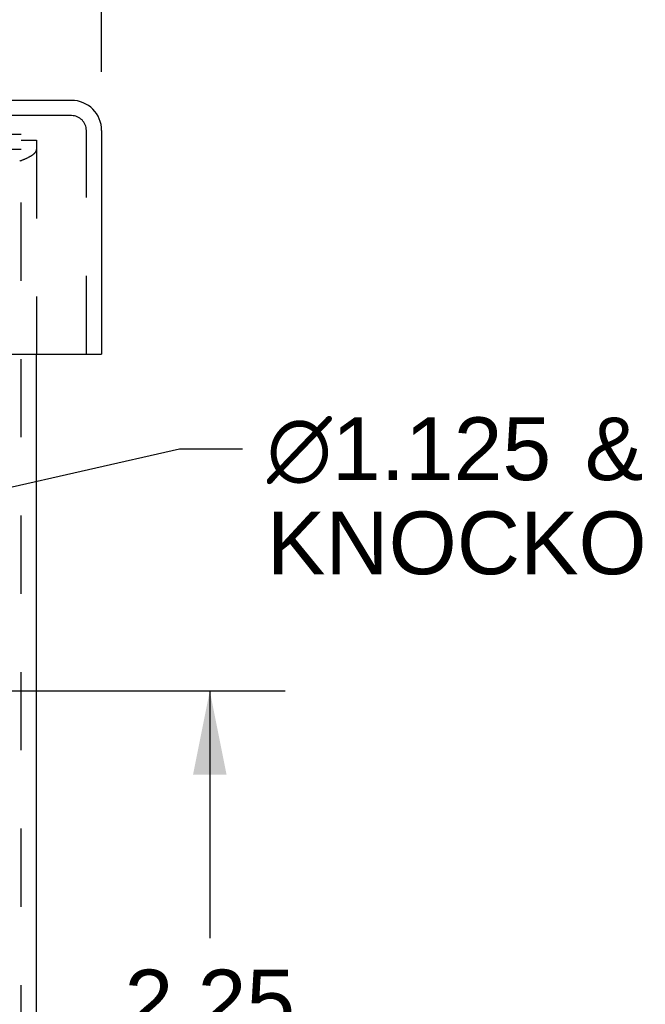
# Model space of a CAD drawing. Header units: inches. Extents: x 0 to 44.7, y 0 to 28.9.
# Tile 8 of 16: x 20.4 to 22.4, y 3.1 to 6.2. Entities that reach past the tile are written whole.
import ezdxf

# ---------------------------------------------------------------- set-up
doc = ezdxf.new("R2010")
doc.units = ezdxf.units.IN
doc.header["$LTSCALE"] = 2.460526
doc.header["$MEASUREMENT"] = 0
doc.linetypes.add('HIDDEN', pattern=[0.2, 0.1, -0.1])
doc.layers.get('0').update_dxf_attribs({"linetype": 'CONTINUOUS'})
for name, color, linetype in [('DEFAULT_2', 8, 'HIDDEN'), ('DIMENSIONS', 7, 'CONTINUOUS'), ('DOOR_ASSEMBLY', 7, 'CONTINUOUS')]:
    doc.layers.add(name, color=color, linetype=linetype)
doc.styles.get("Standard").update_dxf_attribs({"font": 'arial.ttf'})
doc.dimstyles.new('DIMSTYLE_1', dxfattribs={"dimtxt": 0.197368, "dimasz": 0.263158, "dimexe": 0.09, "dimexo": 0.07, "dimgap": 0.0375, "dimtad": 0, "dimtih": 1, "dimtoh": 1, "dimzin": 4, "dimdsep": 46, "dimtxsty": 'Standard', "dimblk": '_FILLED', "dimblk1": '_FILLED', "dimblk2": '_FILLED', "dimcen": 0.09, "dimadec": 3, "dimazin": 1, "dimtfac": 1, "dimtdec": 3, "dimtofl": 0, "dimtmove": 0, "dimatfit": 3, "dimldrblk": '_FILLED', "dimfxl": 0, "dimtolj": 1, "dimtzin": 4, "dimarcsym": 0})
doc.dimstyles.get("Standard").update_dxf_attribs({"dimtxt": 0.223684, "dimasz": 0.263158, "dimexe": 0.09, "dimexo": 0.07, "dimgap": 0.09, "dimtad": 0, "dimtih": 1, "dimtoh": 1, "dimdec": 3, "dimzin": 4, "dimdsep": 46, "dimtxsty": 'Standard', "dimblk": '_FILLED', "dimblk1": '_FILLED', "dimblk2": '_FILLED', "dimcen": 0.09, "dimadec": 3, "dimazin": 1, "dimtp": 0.001, "dimtm": 0.001, "dimtfac": 1, "dimtdec": 3, "dimtofl": 0, "dimtmove": 0, "dimatfit": 3, "dimldrblk": '_FILLED', "dimfxl": 0, "dimtolj": 1, "dimtzin": 4, "dimarcsym": 0})

# ---------------------------------------------------------------- blocks, each defined once
blk = doc.blocks.new('_FILLED')
at = {"color": 0, "linetype": 'ByBlock'}
blk.add_solid([(0, 0), (-1, 0.2), (-1, -0.2)], dxfattribs=at)
blk = doc.blocks.new('*D11')
at = {"layer": 'DIMENSIONS', "color": 2, "linetype": 'Continuous'}
for p, q in [((10.283, 6.0285), (10.283, 6.5492)), ((20.658, 6.0285), (20.658, 6.5492)), ((10.283, 6.3123), (14.5757, 6.3123)), ((20.658, 6.3123), (16.3653, 6.3123))]:
    blk.add_line(p, q, dxfattribs=at)
at = {"layer": 'DIMENSIONS', "color": 2, "linetype": 'Continuous', "xscale": 0.2631578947, "yscale": 0.2631578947, "zscale": 0.2631578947, "rotation": 180}
blk.add_blockref('_FILLED', (10.283, 6.3123), dxfattribs=at)
at = {"layer": 'DIMENSIONS', "color": 2, "linetype": 'Continuous', "xscale": 0.2631578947, "yscale": 0.2631578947, "zscale": 0.2631578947}
blk.add_blockref('_FILLED', (20.658, 6.3123), dxfattribs=at)
at = {"layer": 'DIMENSIONS', "color": 2, "linetype": 'Continuous', "insert": (15.4705, 6.411), "char_height": 0.19737, "width": 1.592154, "attachment_point": 2, "line_spacing_factor": 0.9}
blk.add_mtext('10.38 DOOR', dxfattribs=at)
blk = doc.blocks.new('*D18')
at = {"layer": 'DIMENSIONS', "color": 2, "linetype": 'Continuous'}
for p, q in [((18.6372, 4.082), (21.2351, 4.082)), ((20.9983, 4.082), (20.9983, 3.304)), ((20.9983, 1.832), (20.9983, 2.6132)), ((20.5424, 1.832), (21.2351, 1.832))]:
    blk.add_line(p, q, dxfattribs=at)
at = {"layer": 'DIMENSIONS', "color": 2, "linetype": 'Continuous', "xscale": 0.2631578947, "yscale": 0.2631578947, "zscale": 0.2631578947}
for p, rotation in [((20.9983, 4.082), 90), ((20.9983, 1.832), 270)]:
    blk.add_blockref('_FILLED', p, dxfattribs=dict(at, rotation=rotation))
at = {"layer": 'DIMENSIONS', "color": 2, "linetype": 'Continuous', "insert": (20.9983, 3.2053), "char_height": 0.19737, "width": 0.536343, "attachment_point": 2, "line_spacing_factor": 0.9}
blk.add_mtext('2.25\\PTYP', dxfattribs=at)
blk = doc.blocks.new('*D19')
at = {"layer": 'DIMENSIONS', "color": 2, "linetype": 'Continuous'}
for p, q in [((18.453, 3.8978), (18.453, 1.2285)), ((20.453, 1.7426), (20.453, 1.2285)), ((18.453, 1.4653), (19.0861, 1.4653)), ((20.453, 1.4653), (19.8199, 1.4653))]:
    blk.add_line(p, q, dxfattribs=at)
at = {"layer": 'DIMENSIONS', "color": 2, "linetype": 'Continuous', "xscale": 0.2631578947, "yscale": 0.2631578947, "zscale": 0.2631578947, "rotation": 180}
blk.add_blockref('_FILLED', (18.453, 1.4653), dxfattribs=at)
at = {"layer": 'DIMENSIONS', "color": 2, "linetype": 'Continuous', "xscale": 0.2631578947, "yscale": 0.2631578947, "zscale": 0.2631578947}
blk.add_blockref('_FILLED', (20.453, 1.4653), dxfattribs=at)
at = {"layer": 'DIMENSIONS', "color": 2, "linetype": 'Continuous', "insert": (19.453, 1.564), "char_height": 0.19737, "width": 0.536343, "attachment_point": 2, "line_spacing_factor": 0.9}
blk.add_mtext('2.00\\PTYP', dxfattribs=at)

msp = doc.modelspace()

# ---------------------------------------------------------------- linework, layer by layer
at = {"color": 3, "linetype": 'Continuous'}
msp.add_line((20.453, 1.9268), (20.453, 5.141), dxfattribs=at)
at = {"layer": 'DEFAULT_2', "color": 8, "linetype": 'HIDDEN'}
for p, q in [((20.405, 5.832), (10.501, 5.832)), ((20.405, 1.9268), (20.405, 5.832)), ((20.405, 5.814), (20.453, 5.814)), ((20.453, 5.814), (20.453, 5.141)), ((20.405, 5.784), (10.501, 5.784)), ((20.4001, 5.7483), (20.402, 5.749)), ((20.402, 5.749), (20.4038, 5.7497)), ((20.4038, 5.7497), (20.4056, 5.7504)), ((20.405, 5.7502), (20.4074, 5.7511))]:
    msp.add_line(p, q, dxfattribs=at)
msp.add_lwpolyline([(20.4074, 5.7511), (20.4091, 5.7518), (20.4109, 5.7525), (20.4126, 5.7532), (20.4143, 5.7539), (20.4159, 5.7546), (20.4175, 5.7553), (20.4191, 5.756), (20.4207, 5.7567), (20.4222, 5.7574), (20.4238, 5.7581), (20.4252, 5.7588), (20.4267, 5.7595), (20.4281, 5.7602), (20.4295, 5.7609), (20.4308, 5.7616), (20.4321, 5.7623), (20.4334, 5.763), (20.4347, 5.7637), (20.4359, 5.7644), (20.437, 5.7651), (20.4382, 5.7658), (20.4392, 5.7665), (20.4403, 5.7672), (20.4413, 5.7679), (20.4423, 5.7686), (20.4432, 5.7693), (20.4441, 5.77), (20.445, 5.7707), (20.4458, 5.7714), (20.4466, 5.7721), (20.4473, 5.7728), (20.448, 5.7735), (20.4486, 5.7742), (20.4492, 5.7749), (20.4498, 5.7756), (20.4503, 5.7763), (20.4508, 5.777), (20.4512, 5.7777), (20.4516, 5.7784), (20.4519, 5.7791), (20.4522, 5.7798), (20.4524, 5.7805), (20.4526, 5.7812), (20.4528, 5.7819), (20.4529, 5.7826), (20.453, 5.7833), (20.453, 5.784)], dxfattribs=at)
at = {"layer": 'DOOR_ASSEMBLY', "color": 3, "linetype": 'Continuous'}
for p, q in [((20.5632, 5.939), (10.3778, 5.939)), ((20.658, 5.8442), (20.658, 5.141)), ((10.298, 5.141), (20.643, 5.141))]:
    msp.add_line(p, q, dxfattribs=at)
at = {"layer": 'DOOR_ASSEMBLY', "color": 8, "linetype": 'HIDDEN'}
for p, q in [((20.5632, 5.891), (10.3778, 5.891)), ((20.61, 5.141), (20.61, 5.8442))]:
    msp.add_line(p, q, dxfattribs=at)
at = {"layer": 'DOOR_ASSEMBLY', "color": 7, "linetype": 'Continuous'}
msp.add_line((20.643, 5.141), (20.658, 5.141), dxfattribs=at)
at = {"layer": 'DOOR_ASSEMBLY', "color": 3, "linetype": 'Continuous'}
msp.add_arc((20.5632, 5.8442), 0.0948, 0, 90, dxfattribs=at)
at = {"layer": 'DOOR_ASSEMBLY', "color": 8, "linetype": 'HIDDEN'}
msp.add_arc((20.5632, 5.8442), 0.0468, 0, 90, dxfattribs=at)

# ---------------------------------------------------------------- texts
at = {"layer": 'DIMENSIONS', "color": 2, "linetype": 'Continuous', "insert": (21.1013, 4.9422), "char_height": 0.1973684, "width": 5.702407, "attachment_point": 1, "line_spacing_factor": 0.9}
msp.add_mtext(' \\fgdt;{\\fgdt;n}\\fArial;1.125 {\\ftxt.shx;\\W0.166667;\\H0.197368; }& \\fgdt;{\\fgdt;n}\\fArial;0.875 LASER CUT DOUBLE\\P KNOCKOUTS. (x2 TYP ON TOP & BOTTOM)', dxfattribs=at)

# ---------------------------------------------------------------- dimensions: what is measured, and where the dimension line sits
at = {"layer": 'DIMENSIONS', "color": 2, "linetype": 'Continuous'}
dim = msp.add_linear_dim(base=(20.6579993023, 6.3123446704), p1=(10.2829993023, 5.9584584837), p2=(20.6579993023, 5.9584584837), text='<> DOOR', dimstyle='DIMSTYLE_1', dxfattribs=at)
dim.commit()
dim.dimension.update_dxf_attribs({"geometry": '*D11', "text_midpoint": (15.4704993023, 6.3123446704), "dimtype": 160})
for base, p1, p2, angle, picture, middle in [((20.9983, 4.082), (20.4724, 1.832), (18.5672, 4.082), 90, '*D18', (20.9983, 2.9586)), ((18.453, 1.4653), (20.453, 1.8126), (18.453, 3.9678), 180, '*D19', (19.453, 1.3173))]:
    dim = msp.add_linear_dim(base=base, p1=p1, p2=p2, angle=angle, text='<>\\PTYP', dimstyle='DIMSTYLE_1', dxfattribs=at)
    dim.commit()
    dim.dimension.update_dxf_attribs({"geometry": picture, "text_midpoint": middle, "dimtype": 160})

# ---------------------------------------------------------------- leaders
at = {"layer": 'DIMENSIONS', "color": 2, "linetype": 'Continuous', "annotation_type": 0, "has_hookline": 1, "hookline_direction": 1, "text_width": 5.704}
msp.add_leader([(18.9226, 4.3916), (20.9027, 4.8435), (21.1013, 4.8435)], dimstyle='Standard', override={"dimtad": 0}, dxfattribs=at)

doc.saveas('drawing.dxf')
